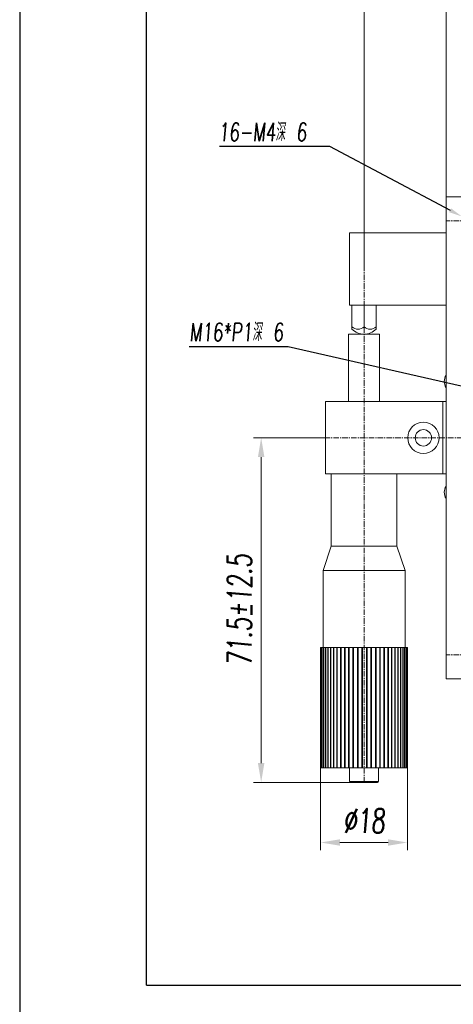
# Model space of a CAD drawing. Header units: millimetres. Extents: x 16752 to 17194, y 779 to 1404.
# Tile 6 of 11: x 16752 to 16842, y 1095 to 1299. Entities that reach past the tile are written whole.
import ezdxf

# ---------------------------------------------------------------- set-up
doc = ezdxf.new("R2010")
doc.units = ezdxf.units.MM
doc.header["$LTSCALE"] = 0.3
doc.linetypes.add('CENTERX2', pattern=[20.32, 12.7, -2.54, 2.54, -2.54])
for name, color, linetype, lineweight in [('中心线', 5, 'CENTERX2', 13), ('剖面线', 50, 'Continuous', 13), ('外框', 7, 'Continuous', 30), ('标注', 1, 'Continuous', 18)]:
    doc.layers.add(name, color=color, linetype=linetype, lineweight=lineweight)
doc.styles.get("Standard").update_dxf_attribs({"font": 'txt.shx', "width": 0.67, "oblique": 5, "bigfont": 'gbcbig.shx'})
doc.dimstyles.new('1.5$3', dxfattribs={"dimscale": 1.5, "dimtxt": 2.5, "dimasz": 1.8, "dimexe": 1.25, "dimexo": 0.625, "dimtad": 1, "dimtoh": 1, "dimdsep": 46, "dimtxsty": 'Standard', "dimcen": 1.8, "dimadec": 0, "dimazin": 0, "dimtfac": 1, "dimtmove": 0, "dimatfit": 3, "dimfxl": 0, "dimarcsym": 0})
doc.dimstyles.new('2', dxfattribs={"dimscale": 2, "dimtxt": 2.5, "dimasz": 2, "dimexe": 0.8, "dimexo": 0, "dimgap": 1, "dimtad": 1, "dimdec": 1, "dimdsep": 46, "dimtxsty": 'Standard', "dimcen": 0, "dimclrd": 256, "dimclre": 256, "dimclrt": 256, "dimadec": 0, "dimazin": 0, "dimtfac": 1, "dimtdec": 1, "dimtmove": 0, "dimatfit": 3, "dimfxl": 0, "dimtzin": 0, "dimlwd": -1, "dimlwe": -1, "dimarcsym": 0})

# ---------------------------------------------------------------- blocks, each defined once
blk = doc.blocks.new('Y')
at = {"lineweight": 30}
blk.add_line((-4136.76, 2009.27), (-3862.74, 2009.27), dxfattribs=at)
for points in [[(-3857.44, 2213.99), (-4154.44, 2213.99), (-4154.44, 2003.97)], [(-4136.76, 2009.27), (-4136.76, 2208.69), (-3862.74, 2208.69)]]:
    blk.add_lwpolyline(points, dxfattribs=at)
blk = doc.blocks.new('W')
blk.add_blockref('Y', (0, 0))
blk = doc.blocks.new('*D116')
at = {"layer": 'Defpoints', "color": 0, "ltscale": 0.3}
for p in [(16882.44, 1214.46), (16898.03, 1210.88)]:
    blk.add_point(p, dxfattribs=at)
at = {"layer": '标注', "color": 0, "lineweight": -2, "ltscale": 0.3}
for p, q in [((16787.02, 1231.65), (16807.48, 1231.65)), ((16807.48, 1231.65), (16879.81, 1215.06)), ((16898.03, 1210.88), (16882.44, 1214.46)), ((16900.67, 1210.28), (16903.3, 1209.68))]:
    blk.add_line(p, q, dxfattribs=at)
at = {"layer": '标注', "color": 0, "ltscale": 0.3}
for points in [[(16879.91, 1215.5), (16879.71, 1214.62), (16882.44, 1214.46)], [(16900.77, 1210.72), (16900.57, 1209.84), (16898.03, 1210.88)]]:
    blk.add_solid(points, dxfattribs=at)
at = {"layer": '标注', "color": 0, "ltscale": 0.3, "insert": (16796.78, 1234.6), "char_height": 3.75, "attachment_point": 5}
blk.add_mtext('M16*P1深 6', dxfattribs=at)
blk = doc.blocks.new('*D119')
at = {"layer": 'Defpoints', "color": 0}
for p in [(16843.47, 1258.61), (16847, 1256.73)]:
    blk.add_point(p, dxfattribs=at)
at = {"layer": '标注', "color": 0, "lineweight": -2}
for p, q in [((16793.26, 1273.16), (16816.09, 1273.16)), ((16816.09, 1273.16), (16841.09, 1259.88)), ((16847, 1256.73), (16843.47, 1258.61)), ((16849.39, 1255.46), (16851.77, 1254.2))]:
    blk.add_line(p, q, dxfattribs=at)
at = {"layer": '标注', "color": 0}
for points in [[(16841.3, 1260.27), (16840.87, 1259.48), (16843.47, 1258.61)], [(16849.6, 1255.86), (16849.18, 1255.07), (16847, 1256.73)]]:
    blk.add_solid(points, dxfattribs=at)
at = {"layer": '标注', "color": 0, "insert": (16802.19, 1276.12), "char_height": 3.75, "attachment_point": 5}
blk.add_mtext('16-M4深 6', dxfattribs=at)
blk = doc.blocks.new('*D180')
at = {"layer": 'Defpoints', "color": 0}
for p in [(16940.24, 1311.4), (16840.24, 1262.67), (16940.24, 1262.67)]:
    blk.add_point(p, dxfattribs=at)
at = {"layer": '标注'}
for p, q in [((16840.24, 1262.67), (16840.24, 1313)), ((16940.24, 1262.67), (16940.24, 1313)), ((16844.24, 1311.4), (16936.24, 1311.4))]:
    blk.add_line(p, q, dxfattribs=at)
for points in [[(16844.24, 1312.07), (16844.24, 1310.74), (16840.24, 1311.4)], [(16936.24, 1312.07), (16936.24, 1310.74), (16940.24, 1311.4)]]:
    blk.add_solid(points, dxfattribs=at)
at = {"layer": '标注', "insert": (16890.24, 1315.9), "char_height": 5, "attachment_point": 5}
blk.add_mtext('100', dxfattribs=at)
blk = doc.blocks.new('*D182')
at = {"layer": 'Defpoints', "color": 0}
for p in [(16840.24, 1311.4), (16840.24, 1262.67), (16823.24, 1247.38)]:
    blk.add_point(p, dxfattribs=at)
at = {"layer": '标注'}
for p, q in [((16823.24, 1247.38), (16823.24, 1313)), ((16840.24, 1262.67), (16840.24, 1313)), ((16827.24, 1311.4), (16836.24, 1311.4))]:
    blk.add_line(p, q, dxfattribs=at)
for points in [[(16827.24, 1312.07), (16827.24, 1310.74), (16823.24, 1311.4)], [(16836.24, 1312.07), (16836.24, 1310.74), (16840.24, 1311.4)]]:
    blk.add_solid(points, dxfattribs=at)
at = {"layer": '标注', "insert": (16831.74, 1315.9), "char_height": 5, "attachment_point": 5}
blk.add_mtext('17', dxfattribs=at)
blk = doc.blocks.new('*D183')
at = {"layer": 'Defpoints', "color": 0}
for p in [(16815.24, 1212.67), (16801.91, 1141.17), (16823.24, 1141.17)]:
    blk.add_point(p, dxfattribs=at)
at = {"layer": '剖面线'}
for p, q in [((16815.24, 1212.67), (16800.31, 1212.67)), ((16801.91, 1208.67), (16801.91, 1145.17)), ((16823.24, 1141.17), (16800.31, 1141.17))]:
    blk.add_line(p, q, dxfattribs=at)
for points in [[(16801.24, 1208.67), (16802.58, 1208.67), (16801.91, 1212.67)], [(16801.24, 1145.17), (16802.58, 1145.17), (16801.91, 1141.17)]]:
    blk.add_solid(points, dxfattribs=at)
at = {"layer": '剖面线', "insert": (16797.41, 1176.92), "char_height": 5, "attachment_point": 5, "rotation": 90}
blk.add_mtext('71.5%%P12.5', dxfattribs=at)
blk = doc.blocks.new('*D184')
at = {"layer": 'Defpoints', "color": 0}
for p in [(16814.24, 1144.17), (16832.23, 1144.17), (16814.24, 1128.7)]:
    blk.add_point(p, dxfattribs=at)
at = {"layer": '标注'}
for p, q in [((16814.24, 1144.17), (16814.24, 1127.1)), ((16832.23, 1144.17), (16832.23, 1127.1)), ((16828.23, 1128.7), (16818.24, 1128.7))]:
    blk.add_line(p, q, dxfattribs=at)
for points in [[(16818.24, 1129.37), (16818.24, 1128.04), (16814.24, 1128.7)], [(16828.23, 1129.37), (16828.23, 1128.04), (16832.23, 1128.7)]]:
    blk.add_solid(points, dxfattribs=at)
at = {"layer": '标注', "insert": (16823.24, 1133.2), "char_height": 5, "attachment_point": 5}
blk.add_mtext('%%C18', dxfattribs=at)

msp = doc.modelspace()

# ---------------------------------------------------------------- linework, layer by layer
at = {"color": 7, "linetype": 'Continuous', "lineweight": 15}
for p, q in [((16840.236, 1262.67), (16840.236, 1162.67)), ((16940.236, 1262.67), (16840.236, 1262.67)), ((16820.236, 1255.17), (16820.236, 1240.17)), ((16840.236, 1255.17), (16820.236, 1255.17)), ((16840.236, 1240.17), (16820.236, 1240.17)), ((16820.736, 1240.17), (16820.736, 1235.67)), ((16823.236, 1240.17), (16823.236, 1235.67)), ((16825.736, 1240.17), (16825.736, 1235.67)), ((16820.036, 1234.17), (16820.036, 1220.17)), ((16820.036, 1234.17), (16826.436, 1234.17)), ((16820.736, 1235.209), (16820.736, 1235.67)), ((16825.736, 1235.67), (16825.736, 1235.209)), ((16826.436, 1220.17), (16826.436, 1234.17)), ((16815.236, 1205.17), (16815.236, 1220.17)), ((16839.536, 1220.17), (16815.236, 1220.17)), ((16839.536, 1205.17), (16839.536, 1220.17)), ((16840.236, 1220.17), (16839.536, 1220.17)), ((16839.536, 1205.17), (16815.236, 1205.17)), ((16816.436, 1205.17), (16816.436, 1190.17)), ((16830.036, 1190.17), (16830.036, 1205.17)), ((16840.236, 1205.17), (16839.536, 1205.17)), ((16816.436, 1190.17), (16814.736, 1185.17)), ((16816.436, 1190.17), (16830.036, 1190.17)), ((16831.736, 1185.17), (16830.036, 1190.17)), ((16814.736, 1185.17), (16814.736, 1169.17)), ((16814.736, 1185.17), (16831.736, 1185.17)), ((16831.736, 1169.17), (16831.736, 1185.17)), ((16814.242, 1169.17), (16814.242, 1144.17)), ((16814.25, 1169.17), (16814.242, 1169.17)), ((16814.25, 1169.17), (16814.25, 1144.17)), ((16814.25, 1169.17), (16814.259, 1169.17)), ((16814.259, 1169.17), (16814.259, 1144.17)), ((16814.35, 1169.17), (16814.259, 1169.17)), ((16814.35, 1169.17), (16814.35, 1144.17)), ((16814.35, 1169.17), (16814.374, 1169.17)), ((16814.374, 1169.17), (16814.374, 1144.17)), ((16814.548, 1169.17), (16814.374, 1169.17)), ((16814.548, 1169.17), (16814.548, 1144.17)), ((16814.548, 1169.17), (16814.586, 1169.17)), ((16814.586, 1169.17), (16814.586, 1144.17)), ((16814.841, 1169.17), (16814.586, 1169.17)), ((16814.841, 1169.17), (16814.841, 1144.17)), ((16814.841, 1169.17), (16814.893, 1169.17)), ((16814.893, 1169.17), (16814.893, 1144.17)), ((16815.226, 1169.17), (16814.893, 1169.17)), ((16815.226, 1169.17), (16815.226, 1144.17)), ((16815.226, 1169.17), (16815.292, 1169.17)), ((16815.292, 1169.17), (16815.292, 1144.17)), ((16815.699, 1169.17), (16815.292, 1169.17)), ((16815.699, 1169.17), (16815.699, 1144.17)), ((16815.699, 1169.17), (16815.778, 1169.17)), ((16815.778, 1169.17), (16815.778, 1144.17)), ((16816.254, 1169.17), (16815.778, 1169.17)), ((16816.254, 1169.17), (16816.254, 1144.17)), ((16816.254, 1169.17), (16816.345, 1169.17)), ((16816.345, 1169.17), (16816.345, 1144.17)), ((16816.886, 1169.17), (16816.345, 1169.17)), ((16816.886, 1169.17), (16816.886, 1144.17)), ((16816.886, 1169.17), (16816.988, 1169.17)), ((16816.988, 1169.17), (16816.988, 1144.17)), ((16817.588, 1169.17), (16816.988, 1169.17)), ((16817.588, 1169.17), (16817.588, 1144.17)), ((16817.588, 1169.17), (16817.699, 1169.17)), ((16817.699, 1169.17), (16817.699, 1144.17)), ((16818.351, 1169.17), (16817.699, 1169.17)), ((16818.351, 1169.17), (16818.351, 1144.17)), ((16818.351, 1169.17), (16818.471, 1169.17)), ((16818.471, 1169.17), (16818.471, 1144.17)), ((16819.168, 1169.17), (16818.471, 1169.17)), ((16819.168, 1169.17), (16819.168, 1144.17)), ((16819.168, 1169.17), (16819.295, 1169.17)), ((16819.295, 1169.17), (16819.295, 1144.17)), ((16820.029, 1169.17), (16819.295, 1169.17)), ((16820.029, 1169.17), (16820.029, 1144.17)), ((16820.029, 1169.17), (16820.163, 1169.17)), ((16820.163, 1169.17), (16820.163, 1144.17)), ((16820.926, 1169.17), (16820.163, 1169.17)), ((16820.926, 1169.17), (16820.926, 1144.17)), ((16820.926, 1169.17), (16821.064, 1169.17)), ((16821.064, 1169.17), (16821.064, 1144.17)), ((16821.848, 1169.17), (16821.064, 1169.17)), ((16821.848, 1169.17), (16821.848, 1144.17)), ((16821.848, 1169.17), (16821.989, 1169.17)), ((16821.989, 1169.17), (16821.989, 1144.17)), ((16822.785, 1169.17), (16821.989, 1169.17)), ((16822.785, 1169.17), (16822.785, 1144.17)), ((16822.785, 1169.17), (16822.927, 1169.17)), ((16822.927, 1169.17), (16822.927, 1144.17)), ((16823.727, 1169.17), (16822.927, 1169.17)), ((16823.727, 1169.17), (16823.727, 1144.17)), ((16823.727, 1169.17), (16823.869, 1169.17)), ((16823.869, 1169.17), (16823.869, 1144.17)), ((16824.664, 1169.17), (16823.869, 1169.17)), ((16824.664, 1169.17), (16824.664, 1144.17)), ((16824.664, 1169.17), (16824.804, 1169.17)), ((16824.804, 1169.17), (16824.804, 1144.17)), ((16825.585, 1169.17), (16824.804, 1169.17)), ((16825.585, 1169.17), (16825.585, 1144.17)), ((16825.585, 1169.17), (16825.722, 1169.17)), ((16825.722, 1169.17), (16825.722, 1144.17)), ((16826.48, 1169.17), (16825.722, 1169.17)), ((16826.48, 1169.17), (16826.48, 1144.17)), ((16826.48, 1169.17), (16826.612, 1169.17)), ((16826.612, 1169.17), (16826.612, 1144.17)), ((16827.34, 1169.17), (16826.612, 1169.17)), ((16827.34, 1169.17), (16827.34, 1144.17)), ((16827.34, 1169.17), (16827.466, 1169.17)), ((16827.466, 1169.17), (16827.466, 1144.17)), ((16828.155, 1169.17), (16827.466, 1169.17)), ((16828.155, 1169.17), (16828.155, 1144.17)), ((16828.155, 1169.17), (16828.273, 1169.17)), ((16828.273, 1169.17), (16828.273, 1144.17)), ((16828.915, 1169.17), (16828.273, 1169.17)), ((16828.915, 1169.17), (16828.915, 1144.17)), ((16828.915, 1169.17), (16829.025, 1169.17)), ((16829.025, 1169.17), (16829.025, 1144.17)), ((16829.614, 1169.17), (16829.025, 1169.17)), ((16829.614, 1169.17), (16829.614, 1144.17)), ((16829.614, 1169.17), (16829.714, 1169.17)), ((16829.714, 1169.17), (16829.714, 1144.17)), ((16830.243, 1169.17), (16829.714, 1169.17)), ((16830.243, 1169.17), (16830.243, 1144.17)), ((16830.243, 1169.17), (16830.331, 1169.17)), ((16830.331, 1169.17), (16830.331, 1144.17)), ((16830.795, 1169.17), (16830.331, 1169.17)), ((16830.795, 1169.17), (16830.795, 1144.17)), ((16830.795, 1169.17), (16830.871, 1169.17)), ((16830.871, 1169.17), (16830.871, 1144.17)), ((16831.264, 1169.17), (16830.871, 1169.17)), ((16831.264, 1169.17), (16831.264, 1144.17)), ((16831.264, 1169.17), (16831.328, 1169.17)), ((16831.328, 1169.17), (16831.328, 1144.17)), ((16831.646, 1169.17), (16831.328, 1169.17)), ((16831.646, 1169.17), (16831.646, 1144.17)), ((16831.646, 1169.17), (16831.695, 1169.17)), ((16831.695, 1169.17), (16831.695, 1144.17)), ((16831.935, 1169.17), (16831.695, 1169.17)), ((16831.935, 1169.17), (16831.935, 1144.17)), ((16831.935, 1169.17), (16831.97, 1169.17)), ((16831.97, 1169.17), (16831.97, 1144.17)), ((16832.129, 1169.17), (16831.97, 1169.17)), ((16832.129, 1169.17), (16832.129, 1144.17)), ((16832.129, 1169.17), (16832.149, 1169.17)), ((16832.149, 1169.17), (16832.149, 1144.17)), ((16832.225, 1169.17), (16832.149, 1169.17)), ((16832.225, 1169.17), (16832.225, 1144.17)), ((16832.225, 1169.17), (16832.231, 1169.17)), ((16832.231, 1169.17), (16832.231, 1144.17)), ((16940.236, 1162.67), (16840.236, 1162.67)), ((16814.242, 1144.17), (16814.25, 1144.17)), ((16814.25, 1144.17), (16814.259, 1144.17)), ((16814.259, 1144.17), (16814.35, 1144.17)), ((16814.35, 1144.17), (16814.374, 1144.17)), ((16814.374, 1144.17), (16814.548, 1144.17)), ((16814.548, 1144.17), (16814.586, 1144.17)), ((16814.586, 1144.17), (16814.841, 1144.17)), ((16814.841, 1144.17), (16814.893, 1144.17)), ((16814.893, 1144.17), (16815.226, 1144.17)), ((16815.226, 1144.17), (16815.292, 1144.17)), ((16815.292, 1144.17), (16815.699, 1144.17)), ((16815.699, 1144.17), (16815.778, 1144.17)), ((16815.778, 1144.17), (16816.254, 1144.17)), ((16816.254, 1144.17), (16816.345, 1144.17)), ((16816.345, 1144.17), (16816.886, 1144.17)), ((16816.886, 1144.17), (16816.988, 1144.17)), ((16816.988, 1144.17), (16817.588, 1144.17)), ((16817.588, 1144.17), (16817.699, 1144.17)), ((16817.699, 1144.17), (16818.351, 1144.17)), ((16818.351, 1144.17), (16818.471, 1144.17)), ((16818.471, 1144.17), (16819.168, 1144.17)), ((16819.168, 1144.17), (16819.295, 1144.17)), ((16819.295, 1144.17), (16820.029, 1144.17)), ((16820.029, 1144.17), (16820.163, 1144.17)), ((16820.163, 1144.17), (16820.926, 1144.17)), ((16820.236, 1144.17), (16820.236, 1141.37)), ((16820.926, 1144.17), (16821.064, 1144.17)), ((16821.064, 1144.17), (16821.848, 1144.17)), ((16821.848, 1144.17), (16821.989, 1144.17)), ((16821.989, 1144.17), (16822.785, 1144.17)), ((16822.785, 1144.17), (16822.927, 1144.17)), ((16822.927, 1144.17), (16823.727, 1144.17)), ((16823.727, 1144.17), (16823.869, 1144.17)), ((16823.869, 1144.17), (16824.664, 1144.17)), ((16824.664, 1144.17), (16824.804, 1144.17)), ((16824.804, 1144.17), (16825.585, 1144.17)), ((16825.585, 1144.17), (16825.722, 1144.17)), ((16825.722, 1144.17), (16826.48, 1144.17)), ((16826.236, 1141.37), (16826.236, 1144.17)), ((16826.48, 1144.17), (16826.612, 1144.17)), ((16826.612, 1144.17), (16827.34, 1144.17)), ((16827.34, 1144.17), (16827.466, 1144.17)), ((16827.466, 1144.17), (16828.155, 1144.17)), ((16828.155, 1144.17), (16828.273, 1144.17)), ((16828.273, 1144.17), (16828.915, 1144.17)), ((16828.915, 1144.17), (16829.025, 1144.17)), ((16829.025, 1144.17), (16829.614, 1144.17)), ((16829.614, 1144.17), (16829.714, 1144.17)), ((16829.714, 1144.17), (16830.243, 1144.17)), ((16830.243, 1144.17), (16830.331, 1144.17)), ((16830.331, 1144.17), (16830.795, 1144.17)), ((16830.795, 1144.17), (16830.871, 1144.17)), ((16830.871, 1144.17), (16831.264, 1144.17)), ((16831.264, 1144.17), (16831.328, 1144.17)), ((16831.328, 1144.17), (16831.646, 1144.17)), ((16831.646, 1144.17), (16831.695, 1144.17)), ((16831.695, 1144.17), (16831.935, 1144.17)), ((16831.935, 1144.17), (16831.97, 1144.17)), ((16831.97, 1144.17), (16832.129, 1144.17)), ((16832.129, 1144.17), (16832.149, 1144.17)), ((16832.149, 1144.17), (16832.225, 1144.17)), ((16832.225, 1144.17), (16832.231, 1144.17)), ((16826.036, 1141.17), (16820.436, 1141.17))]:
    msp.add_line(p, q, dxfattribs=at)
at = {"color": 8, "linetype": 'Continuous', "lineweight": 15}
for p, q in [((16820.236, 1141.37), (16826.223, 1141.37)), ((16826.223, 1141.37), (16826.236, 1141.37))]:
    msp.add_line(p, q, dxfattribs=at)
at = {"color": 7, "linetype": 'Continuous', "lineweight": 15}
for radius in [3.25, 1.7]:
    msp.add_circle((16835.536, 1212.67), radius, dxfattribs=at)
for centre, radius, start, end in [((16821.986, 1237.143), 1.932, 229.68214, 310.31786), ((16823.236, 1237.698), 3.528, 224.87389, 270.08875), ((16824.486, 1237.143), 1.932, 229.6823, 310.3177), ((16823.236, 1237.698), 3.528, 270.08875, 315.12611), ((16842.372, 1224.368), 2.5, 148.67427, 211.32573), ((16842.372, 1201.368), 2.5, 148.67427, 211.32573), ((16820.436, 1141.37), 0.2, 180, 270), ((16826.036, 1141.37), 0.2, 270, 0)]:
    msp.add_arc(centre, radius, start, end, dxfattribs=at)
at = {"layer": '中心线', "ltscale": 0.3}
for p, q in [((16850.236, 1257.67), (16840.236, 1257.67)), ((16823.236, 1141.17), (16823.236, 1247.375)), ((16951.536, 1212.67), (16815.236, 1212.67)), ((16850.236, 1167.67), (16840.236, 1167.67))]:
    msp.add_line(p, q, dxfattribs=at)

# ---------------------------------------------------------------- block references
at = {"layer": '外框', "lineweight": 25, "xscale": 1.487159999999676, "yscale": 1.487160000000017, "zscale": 1.48716}
msp.add_blockref('W', (22930.169, -1889.039), dxfattribs=at)

# ---------------------------------------------------------------- dimensions: what is measured, and where the dimension line sits
at = {"layer": '剖面线'}
dim = msp.add_linear_dim(base=(16801.911, 1141.17), p1=(16815.236, 1212.67), p2=(16823.236, 1141.17), angle=270, text='<>%%P12.5', dimstyle='2', dxfattribs=at)
dim.commit()
dim.dimension.update_dxf_attribs({"geometry": '*D183', "text_midpoint": (16797.411, 1176.92)})
at = {"layer": '标注'}
for base, p1, p2, picture, middle in [((16840.236, 1311.403), (16823.236, 1247.375), (16840.236, 1262.67), '*D182', (16831.736, 1315.903)), ((16940.236, 1311.403), (16840.236, 1262.67), (16940.236, 1262.67), '*D180', (16890.236, 1315.903))]:
    dim = msp.add_linear_dim(base=base, p1=p1, p2=p2, dimstyle='2', dxfattribs=at)
    dim.commit()
    dim.dimension.update_dxf_attribs({"geometry": picture, "text_midpoint": middle})
dim = msp.add_diameter_dim_2p(p1=(16847.002, 1256.731), p2=(16843.47, 1258.608), text='16-M4深 6', dimstyle='1.5$3', dxfattribs=at)
dim.commit()
dim.dimension.update_dxf_attribs({"geometry": '*D119', "text_midpoint": (16802.188, 1273.16), "dimtype": 163})
at = {"layer": '标注', "ltscale": 0.3}
dim = msp.add_diameter_dim_2p(p1=(16898.034, 1210.882), p2=(16882.439, 1214.458), text='M16*P1深 6', dimstyle='1.5$3', dxfattribs=at)
dim.commit()
dim.dimension.update_dxf_attribs({"geometry": '*D116', "text_midpoint": (16807.48, 1231.645), "dimtype": 163})
at = {"layer": '标注'}
dim = msp.add_linear_dim(base=(16814.242, 1128.703), p1=(16832.231, 1144.17), p2=(16814.242, 1144.17), text='%%C18', dimstyle='2', dxfattribs=at)
dim.commit()
dim.dimension.update_dxf_attribs({"geometry": '*D184', "text_midpoint": (16823.236, 1133.203)})

doc.saveas('drawing.dxf')
